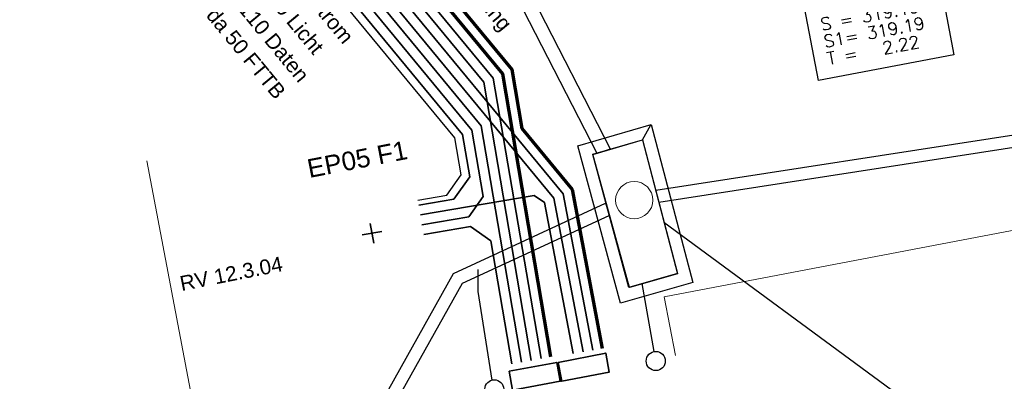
# Model space of a CAD drawing. Header units: metres. Extents: x -502 to 161, y -108 to 174.
# Tile 215 of 256: x 4.02 to 19.87, y -14.36 to -8.54. Entities that reach past the tile are written whole.
import ezdxf

# ---------------------------------------------------------------- set-up
doc = ezdxf.new("R2010")
doc.units = ezdxf.units.M
doc.header["$LTSCALE"] = 0.1
for name, pattern in [('1', [70, 50, -20]), ('123', [25.001, 12.501, -12.5]), ('237', [93, 75, -18])]:
    doc.linetypes.add(name, pattern=pattern)
doc.layers.add('BRI32-005.02-5f05-Koordinierung Schemaplan 4 BA ZOB Teilbereich', color=7, linetype='Continuous')
doc.styles.add('Arial', font='arial.ttf')
doc.styles.add('Txt', font='txt_____.ttf')

msp = doc.modelspace()

# ---------------------------------------------------------------- linework, layer by layer
at = {"layer": 'BRI32-005.02-5f05-Koordinierung Schemaplan 4 BA ZOB Teilbereich', "color": 7, "linetype": 'Continuous', "lineweight": 25, "transparency": 33554687}
for p, q in [((14.263, -11.285), (48.725, -5.954)), ((14.308, -11.48), (48.755, -6.151)), ((11.801, -7.247), (13.528, -10.623)), ((11.602, -7.349), (13.31, -10.689)), ((14.393, -11.8), (18.153, -14.573)), ((14.234, -13.887), (14.04, -12.788))]:
    msp.add_line(p, q, dxfattribs=at)
at = {"layer": 'BRI32-005.02-5f05-Koordinierung Schemaplan 4 BA ZOB Teilbereich', "color": 190, "linetype": '1', "lineweight": 35, "true_color": 0x7f00ff, "transparency": 33554687}
for p, q in [((12.101, -14.055), (11.453, -10.251)), ((11.253, -11.714), (10.498, -11.843)), ((9.72, -12.138), (9.666, -11.822)), ((10.525, -12), (11.28, -11.872)), ((9.85, -11.952), (9.535, -12.008))]:
    msp.add_line(p, q, dxfattribs=at)
at = {"layer": 'BRI32-005.02-5f05-Koordinierung Schemaplan 4 BA ZOB Teilbereich', "color": 7, "linetype": 'Continuous', "lineweight": 13, "transparency": 33554687}
for p, q in [((13.528, -10.623), (13.31, -10.689)), ((14.263, -11.285), (14.308, -11.48)), ((13.45, -11.496), (13.511, -11.694))]:
    msp.add_line(p, q, dxfattribs=at)
at = {"layer": 'BRI32-005.02-5f05-Koordinierung Schemaplan 4 BA ZOB Teilbereich', "color": 250, "linetype": 'Continuous', "lineweight": 13, "true_color": 0x333333, "transparency": 33554687}
msp.add_line((7.765, -19.756), (6.066, -10.814), dxfattribs=at)
at = {"layer": 'BRI32-005.02-5f05-Koordinierung Schemaplan 4 BA ZOB Teilbereich', "color": 1, "linetype": '123', "lineweight": 25, "true_color": 0xff0000, "transparency": 33554687}
msp.add_line((10.431, -11.448), (10.897, -11.369), dxfattribs=at)
at = {"layer": 'BRI32-005.02-5f05-Koordinierung Schemaplan 4 BA ZOB Teilbereich', "color": 3, "linetype": '1', "lineweight": 70, "true_color": 0x00ff00, "transparency": 33554687}
msp.add_line((13.406, -13.837), (12.919, -11.274), dxfattribs=at)
at = {"layer": 'BRI32-005.02-5f05-Koordinierung Schemaplan 4 BA ZOB Teilbereich', "color": 7, "linetype": 'Continuous', "lineweight": 35, "transparency": 33554687}
msp.add_line((11.013, -11.431), (10.445, -11.527), dxfattribs=at)
at = {"layer": 'BRI32-005.02-5f05-Koordinierung Schemaplan 4 BA ZOB Teilbereich', "color": 7, "linetype": 'Continuous', "lineweight": 18, "transparency": 33554687}
for p, q in [((14.394, -13.003), (20.68, -11.808)), ((14.581, -13.948), (14.394, -13.003))]:
    msp.add_line(p, q, dxfattribs=at)
at = {"layer": 'BRI32-005.02-5f05-Koordinierung Schemaplan 4 BA ZOB Teilbereich', "color": 3, "linetype": 'Continuous', "lineweight": 70, "true_color": 0x00ff00, "transparency": 33554687, "flags": 128}
for points in [[(12.573, -13.973), (11.797, -9.411), (7.766, -4.526, -0.585445), (8.811, -1.826), (17.877, -0.529), (28.945, 1.665, 0.400542), (30.414, 3.752), (30.283, 4.624)], [(12.919, -11.274), (12.109, -10.292), (11.947, -9.342), (7.89, -4.424, -0.585445), (8.834, -1.985), (17.904, -0.687), (28.275, 1.368, 0.411013), (29.063, 2.533), (28.721, 4.363)]]:
    msp.add_lwpolyline(points, format="xyb", dxfattribs=at)
at = {"layer": 'BRI32-005.02-5f05-Koordinierung Schemaplan 4 BA ZOB Teilbereich', "color": 1, "linetype": '237', "lineweight": 25, "true_color": 0xff0000, "transparency": 33554687, "flags": 128}
msp.add_lwpolyline([(11.029, -10.445), (6.078, -4.445), (5.812, -2.938, 0.414214), (5.233, -2.532)], format="xyb", dxfattribs=at)
at = {"layer": 'BRI32-005.02-5f05-Koordinierung Schemaplan 4 BA ZOB Teilbereich', "color": 190, "linetype": 'Continuous', "lineweight": 35, "true_color": 0x7f00ff, "transparency": 33554687, "flags": 128}
for points in [[(6.358, -3.441), (6.557, -4.569), (11.302, -10.32)], [(11.453, -10.251), (6.707, -4.5), (6.515, -3.413)], [(11.302, -10.32), (11.484, -11.388), (11.253, -11.714)], [(11.28, -11.872), (11.606, -12.103), (11.943, -14.084)]]:
    msp.add_lwpolyline(points, dxfattribs=at)
at = {"layer": 'BRI32-005.02-5f05-Koordinierung Schemaplan 4 BA ZOB Teilbereich', "color": 3, "linetype": 'Continuous', "lineweight": 35, "true_color": 0x00ff00, "transparency": 33554687, "flags": 128}
for points in [[(13.09, -13.891), (12.62, -11.414), (6.858, -4.431), (6.673, -3.385)], [(13.248, -13.864), (12.769, -11.344), (7.008, -4.361), (6.831, -3.357)], [(12.933, -13.918), (12.47, -11.484), (12.306, -11.373), (10.472, -11.685)]]:
    msp.add_lwpolyline(points, dxfattribs=at)
at = {"layer": 'BRI32-005.02-5f05-Koordinierung Schemaplan 4 BA ZOB Teilbereich', "color": 7, "linetype": 'Continuous', "lineweight": 35, "transparency": 33554687, "flags": 128}
for points in [[(1.075, -4.495), (1.563, -4.584), (5.519, -4.051), (6.329, -4.199), (6.407, -4.639), (11.152, -10.389)], [(11.152, -10.389), (11.268, -11.071), (11.013, -11.431)], [(12.689, -14.059), (13.455, -13.911), (13.513, -14.215), (12.748, -14.363), (12.689, -14.059)], [(11.901, -14.2), (12.668, -14.06), (12.724, -14.365), (11.957, -14.505), (11.901, -14.2)]]:
    msp.add_lwpolyline(points, dxfattribs=at)
at = {"layer": 'BRI32-005.02-5f05-Koordinierung Schemaplan 4 BA ZOB Teilbereich', "color": 190, "linetype": 'Continuous', "lineweight": 35, "true_color": 0x7f00ff, "transparency": 33554687, "flags": 128}
for points in [[(9.588, -4.631, 0.576686), (8.984, -6.254), (11.646, -9.48), (12.415, -13.998)], [(7.132, -5.049, -0.268483), (8.071, -5.398), (11.495, -9.549), (12.258, -14.027)]]:
    msp.add_lwpolyline(points, format="xyb", dxfattribs=at)
at = {"layer": 'BRI32-005.02-5f05-Koordinierung Schemaplan 4 BA ZOB Teilbereich', "color": 7, "linetype": 'Continuous', "lineweight": 18, "transparency": 33554687, "flags": 128}
msp.add_lwpolyline([(16.486, -7.444), (18.667, -7.03), (19.061, -9.107), (16.879, -9.521), (16.486, -7.444)], dxfattribs=at)
at = {"layer": 'BRI32-005.02-5f05-Koordinierung Schemaplan 4 BA ZOB Teilbereich', "color": 7, "linetype": 'Continuous', "lineweight": 25, "transparency": 33554687, "flags": 128}
for points in [[(16.486, -7.444), (18.667, -7.03), (19.061, -9.107), (16.879, -9.521), (16.486, -7.444)], [(14.856, -12.774), (13.696, -13.104), (13.004, -10.571), (14.186, -10.229), (14.856, -12.774)], [(14.856, -12.774), (13.696, -13.104), (13.004, -10.571), (14.186, -10.229), (14.856, -12.774)], [(14.045, -10.477), (14.609, -12.627), (13.828, -12.852), (13.248, -10.71), (14.045, -10.477), (14.181, -10.234)], [(14.613, -12.635), (13.836, -12.856), (13.249, -10.708), (14.045, -10.478), (14.613, -12.635)], [(14.613, -12.635), (13.836, -12.856), (13.249, -10.708), (14.045, -10.478), (14.613, -12.635)], [(11.917, -25.834), (9.964, -14.493), (11.006, -12.628), (13.45, -11.496)], [(12.112, -25.79), (10.173, -14.529), (11.148, -12.782), (13.511, -11.694)], [(11.628, -14.344), (11.402, -12.916), (11.402, -12.562)]]:
    msp.add_lwpolyline(points, dxfattribs=at)
at = {"layer": 'BRI32-005.02-5f05-Koordinierung Schemaplan 4 BA ZOB Teilbereich', "color": 1, "linetype": '237', "lineweight": 25, "true_color": 0xff0000, "transparency": 33554687, "flags": 128}
msp.add_lwpolyline([(10.897, -11.369), (11.131, -11.039), (11.029, -10.445)], dxfattribs=at)
at = {"layer": 'BRI32-005.02-5f05-Koordinierung Schemaplan 4 BA ZOB Teilbereich', "color": 7, "linetype": 'Continuous', "lineweight": 13, "transparency": 33554687}
msp.add_circle((13.914, -11.447), 0.3, dxfattribs=at)
at = {"layer": 'BRI32-005.02-5f05-Koordinierung Schemaplan 4 BA ZOB Teilbereich', "color": 7, "linetype": 'Continuous', "lineweight": 25, "transparency": 33554687}
for centre, radius in [((14.261, -14.038), 0.154), ((11.662, -14.491), 0.151)]:
    msp.add_circle(centre, radius, dxfattribs=at)

# ---------------------------------------------------------------- texts
at = {"layer": 'BRI32-005.02-5f05-Koordinierung Schemaplan 4 BA ZOB Teilbereich', "color": 190, "true_color": 0x7f00ff, "transparency": 33554687, "attachment_point": 1, "line_spacing_factor": 0.25, "style": 'Arial'}
for s, insert, char_height, rotation in [('2 x da 110 Licht v. Hauptring', (9.25, -5.3), 0.24, 309.5283), ('2 x da 110 Licht', (7.429, -7.143), 0.24, 309.5283), ('EP05 F1', (8.627, -10.796), 0.3, 10.9801)]:
    msp.add_mtext(s, dxfattribs=dict(at, insert=insert, char_height=char_height, rotation=rotation))
at = {"layer": 'BRI32-005.02-5f05-Koordinierung Schemaplan 4 BA ZOB Teilbereich', "color": 7, "transparency": 33554687, "attachment_point": 1, "line_spacing_factor": 0.25}
for s, insert, char_height, rotation, style in [('2 x da 110 Strom', (7.792, -6.83), 0.24, 309.5283, 'Arial'), ('1 x da 110 Daten', (7.075, -7.45), 0.24, 309.5283, 'Arial'), ('S = 319.19', (16.897, -8.522), 0.2, 10.737, 'Txt'), ('S1= 319.19', (16.949, -8.797), 0.2, 10.737, 'Txt'), ('T =   2.22', (17.001, -9.072), 0.2, 10.737, 'Txt')]:
    msp.add_mtext(s, dxfattribs=dict(at, insert=insert, char_height=char_height, rotation=rotation, style=style))
at = {"layer": 'BRI32-005.02-5f05-Koordinierung Schemaplan 4 BA ZOB Teilbereich', "color": 1, "true_color": 0xff0000, "transparency": 33554687, "char_height": 0.24, "attachment_point": 1, "line_spacing_factor": 0.25, "style": 'Arial'}
for s, insert, rotation in [('1 x da 50 FTTB', (6.852, -7.907), 309.5283), ('RV 12.3.04', (6.581, -12.676), 11.2096)]:
    msp.add_mtext(s, dxfattribs=dict(at, insert=insert, rotation=rotation))

doc.saveas('drawing.dxf')
